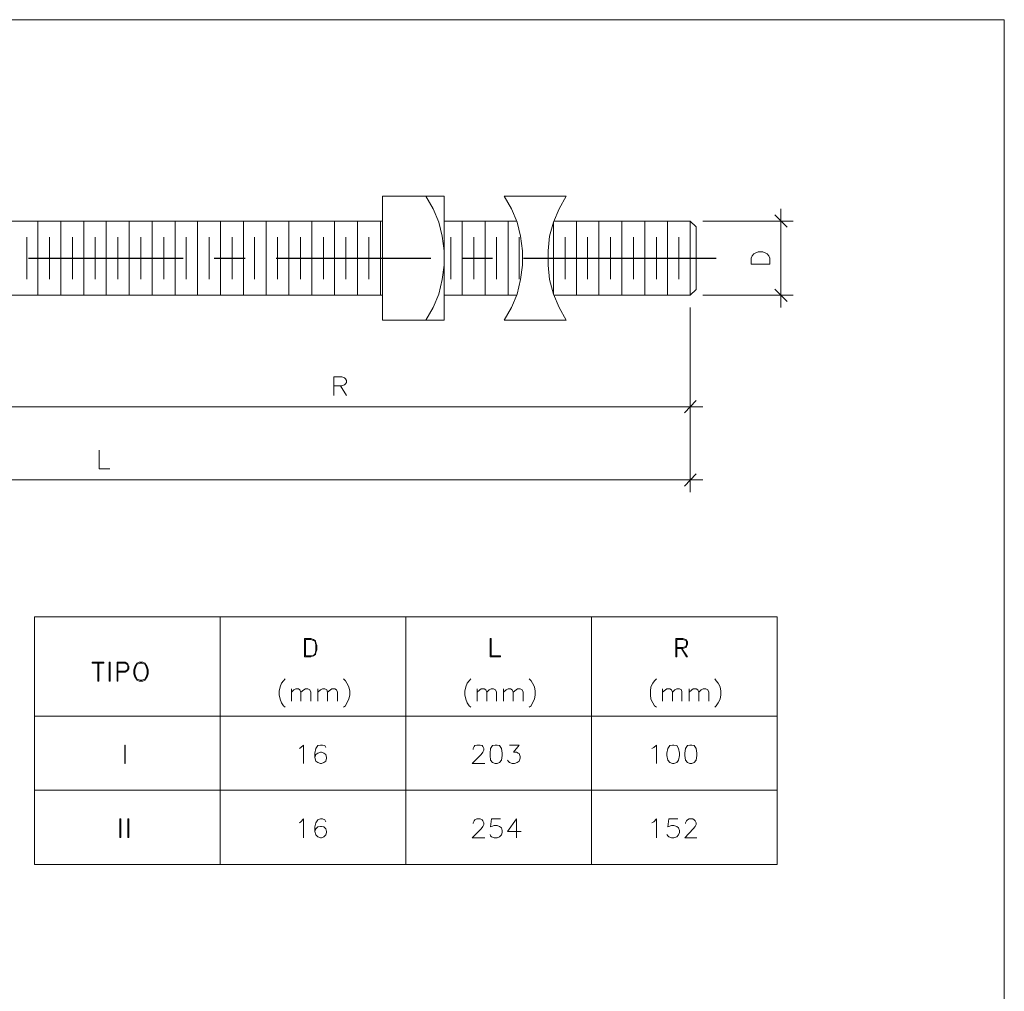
# Model space of a CAD drawing. Header units: millimetres. Extents: x 8 to 202, y 3 to 294.
# Tile 8 of 8: x 118 to 202, y 211 to 294. Entities that reach past the tile are written whole.
import ezdxf

# ---------------------------------------------------------------- set-up
doc = ezdxf.new("R2010")
doc.units = ezdxf.units.MM
doc.layers.add('DGE_CONTORNOS', color=7, linetype='Continuous', lineweight=0)

msp = doc.modelspace()

# ---------------------------------------------------------------- linework, layer by layer
at = {"layer": 'DGE_CONTORNOS', "lineweight": 13}
for points in [[(7.874, 293.9063), (201.9723, 293.9063)], [(201.9723, 293.9063), (201.9723, 3.2456)], [(149.225, 278.9204), (154.4743, 278.9204), (154.4743, 268.4217), (149.225, 268.4217), (149.225, 278.9204)], [(152.908, 268.4217), (153.543, 269.48), (154.0087, 270.623), (154.305, 271.8507), (154.4743, 273.0784), (154.4743, 274.306), (154.305, 275.5337), (154.0087, 276.719), (153.543, 277.862), (152.908, 278.9204)], [(164.8037, 278.9204), (159.5543, 278.9204)], [(159.5543, 268.4217), (160.1893, 269.48), (160.655, 270.623), (160.9513, 271.8507), (161.1207, 273.0784), (161.1207, 274.306), (160.9513, 275.5337), (160.655, 276.719), (160.1893, 277.862), (159.5543, 278.9204)], [(164.8037, 278.9204), (164.211, 277.862), (163.7453, 276.719), (163.4067, 275.5337), (163.2797, 274.306), (163.2797, 273.0784), (163.4067, 271.8507), (163.7453, 270.623), (164.211, 269.48), (164.8037, 268.4217)], [(149.225, 276.8037), (76.0307, 276.8037), (74.4643, 276.719), (72.898, 276.465), (71.374, 275.9993), (69.9347, 275.4067), (68.5377, 274.6024), (67.2677, 273.671)], [(154.4743, 276.8037), (160.6127, 276.8037)], [(163.7877, 276.8037), (175.3447, 276.8037)], [(175.8527, 276.338), (175.3447, 276.8037), (175.3447, 270.5384)], [(175.3447, 270.5384), (175.8527, 271.004), (175.8527, 276.338)], [(77.7663, 270.5384), (149.225, 270.5384)], [(154.4743, 270.5384), (160.6127, 270.5384)], [(163.7877, 270.5384), (175.3447, 270.5384)], [(159.5543, 268.4217), (164.8037, 268.4217)], [(142.621, 241.413), (142.621, 239.8467)], [(142.621, 241.413), (143.1713, 241.413), (143.383, 241.3284), (143.5523, 241.2014), (143.5947, 241.032), (143.6793, 240.8204), (143.6793, 240.4394), (143.5947, 240.2277), (143.5523, 240.0583), (143.383, 239.9313), (143.1713, 239.8467), (142.621, 239.8467)], [(142.7057, 241.3284), (142.7057, 239.9313)], [(142.7057, 241.3284), (143.1713, 241.3284), (143.383, 241.2437), (143.4677, 241.2014), (143.5523, 241.032), (143.5947, 240.8204), (143.5947, 240.4394), (143.5523, 240.2277), (143.4677, 240.0583), (143.383, 239.9737), (143.1713, 239.9313), (142.7057, 239.9313)], [(158.369, 239.8467), (158.369, 241.413), (158.4537, 241.413), (158.4537, 239.9313), (159.258, 239.9313), (159.258, 239.8467), (158.369, 239.8467)], [(174.117, 241.413), (174.117, 239.8467)], [(174.117, 241.413), (174.7097, 241.413), (174.9637, 241.3284), (175.006, 241.2437), (175.0907, 241.1167), (175.0907, 240.905), (175.006, 240.7357), (174.9637, 240.651), (174.7097, 240.5663), (174.2017, 240.5663)], [(174.2017, 241.3284), (174.2017, 239.8467), (174.117, 239.8467)], [(174.2017, 241.3284), (174.7097, 241.3284), (174.9637, 241.2437), (175.006, 241.1167), (175.006, 240.905), (174.9637, 240.7357), (174.7097, 240.651), (174.2017, 240.651)], [(174.5827, 240.5663), (175.006, 239.8467), (175.0907, 239.8467), (174.625, 240.5663)], [(124.6293, 239.381), (125.603, 239.381), (125.603, 239.2964)], [(124.6293, 239.381), (124.6293, 239.2964), (125.603, 239.2964)], [(125.095, 239.2964), (125.095, 237.7724)], [(125.1797, 239.2964), (125.1797, 237.7724), (125.095, 237.7724)], [(126.0687, 239.381), (126.0687, 237.7724), (126.1533, 237.7724)], [(126.0687, 239.381), (126.1533, 239.381), (126.1533, 237.7724)], [(126.746, 239.381), (126.746, 237.7724)], [(126.746, 239.381), (127.4233, 239.381), (127.5503, 239.2964), (127.635, 239.2117), (127.7197, 239.0424), (127.7197, 238.8307), (127.635, 238.7037), (127.5503, 238.619), (127.4233, 238.5344), (126.7883, 238.5344)], [(126.7883, 239.2964), (126.7883, 237.7724), (126.746, 237.7724)], [(126.7883, 239.2964), (127.4233, 239.2964), (127.5503, 239.2117), (127.635, 239.0424), (127.635, 238.8307), (127.5503, 238.7037), (127.4233, 238.619), (126.7883, 238.619)], [(128.6087, 239.381), (128.4393, 239.2964), (128.3123, 239.127), (128.2277, 239), (128.143, 238.746), (128.143, 238.4073), (128.2277, 238.1534), (128.3123, 238.0264), (128.4393, 237.857), (128.6087, 237.7724), (128.905, 237.7724), (129.0743, 237.857), (129.2013, 238.0264), (129.286, 238.1534), (129.3707, 238.4073), (129.3707, 238.746), (129.286, 239), (129.2013, 239.127), (129.0743, 239.2964), (128.905, 239.381), (128.6087, 239.381)], [(128.6933, 239.2964), (128.4393, 239.2117), (128.3123, 239), (128.2277, 238.746), (128.2277, 238.4073), (128.3123, 238.1534), (128.4393, 237.9417), (128.6933, 237.857), (128.8203, 237.857), (129.0743, 237.9417), (129.2013, 238.1534), (129.286, 238.4073), (129.286, 238.746), (129.2013, 239), (129.0743, 239.2117), (128.8203, 239.2964), (128.6933, 239.2964)], [(140.97, 237.984), (140.843, 237.8147), (140.6737, 237.603), (140.5467, 237.3067), (140.462, 236.9257), (140.462, 236.6294), (140.5467, 236.2483), (140.6737, 235.952), (140.843, 235.698), (140.97, 235.571)], [(145.923, 237.984), (146.0923, 237.8147), (146.2193, 237.603), (146.3887, 237.3067), (146.4733, 236.9257), (146.4733, 236.6294), (146.3887, 236.2483), (146.2193, 235.952), (146.0923, 235.698), (145.923, 235.571)], [(156.718, 237.984), (156.591, 237.8147), (156.4217, 237.603), (156.2947, 237.3067), (156.21, 236.9257), (156.21, 236.6294), (156.2947, 236.2483), (156.4217, 235.952), (156.591, 235.698), (156.718, 235.571)], [(161.671, 237.984), (161.8403, 237.8147), (161.9673, 237.603), (162.1367, 237.3067), (162.179, 236.9257), (162.179, 236.6294), (162.1367, 236.2483), (161.9673, 235.952), (161.8403, 235.698), (161.671, 235.571)], [(172.466, 237.984), (172.2967, 237.8147), (172.1697, 237.603), (172.0003, 237.3067), (171.958, 236.9257), (171.958, 236.6294), (172.0003, 236.2483), (172.1697, 235.952), (172.2967, 235.698), (172.466, 235.571)], [(177.419, 237.984), (177.546, 237.8147), (177.7153, 237.603), (177.8847, 237.3067), (177.927, 236.9257), (177.927, 236.6294), (177.8847, 236.2483), (177.7153, 235.952), (177.546, 235.698), (177.419, 235.571)], [(141.5203, 237.1374), (141.5203, 236.079)], [(141.5203, 236.841), (141.732, 237.0527), (141.9013, 237.1374), (142.113, 237.1374), (142.24, 237.0527), (142.3247, 236.841), (142.3247, 236.079)], [(142.3247, 236.841), (142.5787, 237.0527), (142.7057, 237.1374), (142.9173, 237.1374), (143.0867, 237.0527), (143.1713, 236.841), (143.1713, 236.079)], [(143.764, 237.1374), (143.764, 236.079)], [(143.764, 236.841), (143.9757, 237.0527), (144.145, 237.1374), (144.3567, 237.1374), (144.526, 237.0527), (144.5683, 236.841), (144.5683, 236.079)], [(144.5683, 236.841), (144.8223, 237.0527), (144.9493, 237.1374), (145.2033, 237.1374), (145.3303, 237.0527), (145.415, 236.841), (145.415, 236.079)], [(157.2683, 237.1374), (157.2683, 236.079)], [(157.2683, 236.841), (157.48, 237.0527), (157.607, 237.1374), (157.861, 237.1374), (157.988, 237.0527), (158.0727, 236.841), (158.0727, 236.079)], [(158.0727, 236.841), (158.2843, 237.0527), (158.4537, 237.1374), (158.6653, 237.1374), (158.8347, 237.0527), (158.9193, 236.841), (158.9193, 236.079)], [(159.512, 237.1374), (159.512, 236.079)], [(159.512, 236.841), (159.7237, 237.0527), (159.893, 237.1374), (160.1047, 237.1374), (160.2317, 237.0527), (160.3163, 236.841), (160.3163, 236.079)], [(160.3163, 236.841), (160.5703, 237.0527), (160.6973, 237.1374), (160.909, 237.1374), (161.0783, 237.0527), (161.163, 236.841), (161.163, 236.079)], [(172.974, 237.1374), (172.974, 236.079)], [(172.974, 236.841), (173.228, 237.0527), (173.355, 237.1374), (173.609, 237.1374), (173.736, 237.0527), (173.8207, 236.841), (173.8207, 236.079)], [(173.8207, 236.841), (174.0323, 237.0527), (174.2017, 237.1374), (174.4133, 237.1374), (174.5827, 237.0527), (174.625, 236.841), (174.625, 236.079)], [(175.26, 237.1374), (175.26, 236.079)], [(175.26, 236.841), (175.4717, 237.0527), (175.5987, 237.1374), (175.8527, 237.1374), (175.9797, 237.0527), (176.0643, 236.841), (176.0643, 236.079)], [(176.0643, 236.841), (176.276, 237.0527), (176.4453, 237.1374), (176.657, 237.1374), (176.8263, 237.0527), (176.911, 236.841), (176.911, 236.079)], [(127.381, 232.3537), (127.381, 230.7874), (127.4233, 230.7874)], [(127.381, 232.3537), (127.4233, 232.3537), (127.4233, 230.7874)], [(142.1977, 232.0573), (142.3247, 232.142), (142.5363, 232.3537), (142.5363, 230.7874)], [(144.4413, 232.142), (144.3567, 232.3114), (144.145, 232.3537), (143.9757, 232.3537), (143.764, 232.3114), (143.5947, 232.0573), (143.51, 231.6764), (143.51, 231.2954), (143.5947, 230.999), (143.764, 230.872), (143.9757, 230.7874), (144.0603, 230.7874), (144.272, 230.872), (144.4413, 230.999), (144.4837, 231.253), (144.4837, 231.2954), (144.4413, 231.5493), (144.272, 231.6764), (144.0603, 231.761), (143.9757, 231.761), (143.764, 231.6764), (143.5947, 231.5493), (143.51, 231.2954)], [(156.9297, 231.9727), (156.9297, 232.0573), (157.0143, 232.2267), (157.0567, 232.3114), (157.226, 232.3537), (157.5223, 232.3537), (157.6917, 232.3114), (157.734, 232.2267), (157.8187, 232.0573), (157.8187, 231.9304), (157.734, 231.761), (157.607, 231.5493), (156.845, 230.7874), (157.9033, 230.7874)], [(158.7923, 232.3537), (158.5807, 232.3114), (158.4113, 232.0573), (158.369, 231.6764), (158.369, 231.4647), (158.4113, 231.0837), (158.5807, 230.872), (158.7923, 230.7874), (158.9617, 230.7874), (159.1733, 230.872), (159.3427, 231.0837), (159.385, 231.4647), (159.385, 231.6764), (159.3427, 232.0573), (159.1733, 232.3114), (158.9617, 232.3537), (158.7923, 232.3537)], [(160.02, 232.3537), (160.8243, 232.3537), (160.3587, 231.761), (160.6127, 231.761), (160.7397, 231.6764), (160.8243, 231.634), (160.909, 231.38), (160.909, 231.253), (160.8243, 230.999), (160.655, 230.872), (160.4433, 230.7874), (160.2317, 230.7874), (160.02, 230.872), (159.9353, 230.9567), (159.8507, 231.0837)], [(172.085, 232.0573), (172.2543, 232.142), (172.466, 232.3537), (172.466, 230.7874)], [(173.8207, 232.3537), (173.609, 232.3114), (173.4397, 232.0573), (173.355, 231.6764), (173.355, 231.4647), (173.4397, 231.0837), (173.609, 230.872), (173.8207, 230.7874), (173.9477, 230.7874), (174.2017, 230.872), (174.3287, 231.0837), (174.4133, 231.4647), (174.4133, 231.6764), (174.3287, 232.0573), (174.2017, 232.3114), (173.9477, 232.3537), (173.8207, 232.3537)], [(175.3023, 232.3537), (175.0907, 232.3114), (174.9213, 232.0573), (174.879, 231.6764), (174.879, 231.4647), (174.9213, 231.0837), (175.0907, 230.872), (175.3023, 230.7874), (175.4717, 230.7874), (175.6833, 230.872), (175.8527, 231.0837), (175.895, 231.4647), (175.895, 231.6764), (175.8527, 232.0573), (175.6833, 232.3114), (175.4717, 232.3537), (175.3023, 232.3537)], [(126.9577, 226.0884), (126.9577, 224.522), (127.0423, 224.522)], [(126.9577, 226.0884), (127.0423, 226.0884), (127.0423, 224.522)], [(127.635, 226.0884), (127.635, 224.522), (127.7197, 224.522)], [(127.635, 226.0884), (127.7197, 226.0884), (127.7197, 224.522)], [(142.1977, 225.7497), (142.3247, 225.8344), (142.5363, 226.0884), (142.5363, 224.4797)], [(144.4413, 225.8344), (144.3567, 226.0037), (144.145, 226.0884), (143.9757, 226.0884), (143.764, 226.0037), (143.5947, 225.7497), (143.51, 225.411), (143.51, 225.03), (143.5947, 224.7337), (143.764, 224.5644), (143.9757, 224.4797), (144.0603, 224.4797), (144.272, 224.5644), (144.4413, 224.7337), (144.4837, 224.9454), (144.4837, 225.03), (144.4413, 225.2417), (144.272, 225.411), (144.0603, 225.4534), (143.9757, 225.4534), (143.764, 225.411), (143.5947, 225.2417), (143.51, 225.03)], [(156.9297, 225.7073), (156.9297, 225.7497), (157.0143, 225.919), (157.0567, 226.0037), (157.226, 226.0884), (157.5223, 226.0884), (157.6917, 226.0037), (157.734, 225.919), (157.8187, 225.7497), (157.8187, 225.6227), (157.734, 225.4534), (157.607, 225.2417), (156.845, 224.4797), (157.9033, 224.4797)], [(159.258, 226.0884), (158.496, 226.0884), (158.4113, 225.411), (158.496, 225.4534), (158.7077, 225.538), (158.9617, 225.538), (159.1733, 225.4534), (159.3427, 225.3264), (159.385, 225.1147), (159.385, 224.9454), (159.3427, 224.7337), (159.1733, 224.5644), (158.9617, 224.4797), (158.7077, 224.4797), (158.496, 224.5644), (158.4113, 224.649), (158.369, 224.776)], [(160.6127, 226.0884), (159.8507, 225.03), (160.9937, 225.03)], [(160.6127, 226.0884), (160.6127, 224.4797)], [(172.085, 225.7497), (172.2543, 225.8344), (172.466, 226.0884), (172.466, 224.4797)], [(174.2863, 226.0884), (173.5243, 226.0884), (173.4397, 225.411), (173.5243, 225.4534), (173.736, 225.538), (173.9477, 225.538), (174.2017, 225.4534), (174.3287, 225.3264), (174.4133, 225.1147), (174.4133, 224.9454), (174.3287, 224.7337), (174.2017, 224.5644), (173.9477, 224.4797), (173.736, 224.4797), (173.5243, 224.5644), (173.4397, 224.649), (173.355, 224.776)], [(174.9213, 225.7073), (174.9213, 225.7497), (175.006, 225.919), (175.0907, 226.0037), (175.26, 226.0884), (175.5563, 226.0884), (175.6833, 226.0037), (175.768, 225.919), (175.8527, 225.7497), (175.8527, 225.6227), (175.768, 225.4534), (175.5987, 225.2417), (174.879, 224.4797), (175.895, 224.4797)]]:
    msp.add_lwpolyline(points, dxfattribs=at)
at = {"layer": 'DGE_CONTORNOS', "lineweight": 5}
for points in [[(183.5573, 276.2957), (182.499, 277.354)], [(183.007, 277.862), (183.007, 269.48)], [(176.403, 276.8037), (184.0653, 276.8037)], [(182.0757, 273.163), (180.5093, 273.163), (180.5093, 273.671), (180.594, 273.8827), (180.721, 274.052), (180.8903, 274.1367), (181.102, 274.2214), (181.483, 274.2214), (181.6947, 274.1367), (181.864, 274.052), (181.991, 273.8827), (182.0757, 273.671), (182.0757, 273.163)], [(182.499, 271.0464), (183.5573, 269.988)], [(176.403, 270.5384), (184.0653, 270.5384)], [(175.3447, 269.48), (175.3447, 260.0397)], [(145.1187, 262.0294), (145.1187, 263.5957), (145.796, 263.5957), (146.0077, 263.511), (146.0923, 263.4264), (146.177, 263.2993), (146.177, 263.13), (146.0923, 263.003), (146.0077, 262.9184), (145.796, 262.8337), (145.1187, 262.8337)], [(145.669, 262.8337), (146.177, 262.0294)], [(174.8367, 260.5477), (175.8527, 261.606)], [(114.8927, 261.0557), (176.403, 261.0557)], [(175.3447, 260.0397), (175.3447, 253.8167)], [(125.222, 257.3727), (125.222, 255.8063), (126.111, 255.8063)], [(176.403, 254.875), (74.93, 254.875)], [(174.8367, 254.3247), (175.8527, 255.383)], [(119.7187, 243.2333), (182.7107, 243.2333)], [(119.7187, 243.2333), (119.7187, 222.236)], [(135.4667, 243.2333), (135.4667, 222.236)], [(151.2147, 243.2333), (151.2147, 222.236)], [(166.9627, 243.2333), (166.9627, 222.236)], [(182.7107, 243.2333), (182.7107, 222.236)], [(119.7187, 234.809), (182.7107, 234.809)], [(119.7187, 228.5437), (182.7107, 228.5437)], [(119.7187, 222.236), (182.7107, 222.236)]]:
    msp.add_lwpolyline(points, dxfattribs=at)
at = {"layer": 'DGE_CONTORNOS', "lineweight": 9}
for points in [[(120.015, 276.8037), (120.015, 270.5384)], [(121.9623, 276.8037), (121.9623, 270.5384)], [(123.9097, 276.8037), (123.9097, 270.5384)], [(125.8147, 276.8037), (125.8147, 270.5384)], [(127.762, 276.8037), (127.762, 270.5384)], [(129.7093, 276.8037), (129.7093, 270.5384)], [(131.6567, 276.8037), (131.6567, 270.5384)], [(133.5617, 276.8037), (133.5617, 270.5384)], [(135.509, 276.8037), (135.509, 270.5384)], [(137.4563, 276.8037), (137.4563, 270.5384)], [(139.3613, 276.8037), (139.3613, 270.5384)], [(141.3087, 276.8037), (141.3087, 270.5384)], [(143.256, 276.8037), (143.256, 270.5384)], [(145.161, 276.8037), (145.161, 270.5384)], [(147.1083, 276.8037), (147.1083, 270.5384)], [(149.0557, 276.8037), (149.0557, 270.5384)], [(155.9983, 276.8037), (155.9983, 270.5384)], [(157.9457, 276.8037), (157.9457, 270.5384)], [(159.893, 276.8037), (159.893, 270.5384)], [(163.7453, 276.719), (163.7453, 270.623)], [(165.6927, 276.8037), (165.6927, 270.5384)], [(167.5977, 276.8037), (167.5977, 270.5384)], [(169.545, 276.8037), (169.545, 270.5384)], [(171.4923, 276.8037), (171.4923, 270.5384)], [(173.3973, 276.8037), (173.3973, 270.5384)], [(119.0837, 275.449), (119.0837, 271.893)], [(120.9887, 275.449), (120.9887, 271.893)], [(122.936, 275.449), (122.936, 271.893)], [(124.8833, 275.449), (124.8833, 271.893)], [(126.7883, 275.449), (126.7883, 271.893)], [(128.7357, 275.449), (128.7357, 271.893)], [(130.683, 275.449), (130.683, 271.893)], [(132.588, 275.449), (132.588, 271.893)], [(134.5353, 275.449), (134.5353, 271.893)], [(136.4827, 275.449), (136.4827, 271.893)], [(138.3877, 275.449), (138.3877, 271.893)], [(140.335, 275.449), (140.335, 271.893)], [(142.2823, 275.449), (142.2823, 271.893)], [(144.2297, 275.449), (144.2297, 271.893)], [(146.1347, 275.449), (146.1347, 271.893)], [(148.082, 275.449), (148.082, 271.893)], [(155.0247, 275.449), (155.0247, 271.893)], [(156.972, 275.449), (156.972, 271.893)], [(158.9193, 275.449), (158.9193, 271.893)], [(160.8243, 275.449), (160.8243, 271.893)], [(164.719, 275.449), (164.719, 271.893)], [(166.624, 275.449), (166.624, 271.893)], [(168.5713, 275.449), (168.5713, 271.893)], [(170.5187, 275.449), (170.5187, 271.893)], [(172.466, 275.449), (172.466, 271.893)], [(174.371, 275.449), (174.371, 271.893)], [(149.225, 274.6447), (149.225, 272.6974)]]:
    msp.add_lwpolyline(points, dxfattribs=at)
at = {"layer": 'DGE_CONTORNOS', "lineweight": 30}
for points in [[(119.2107, 273.671), (132.334, 273.671)], [(134.9587, 273.671), (137.5833, 273.671)], [(140.208, 273.671), (153.3313, 273.671)], [(155.956, 273.671), (158.5807, 273.671)], [(161.2053, 273.671), (177.546, 273.671)]]:
    msp.add_lwpolyline(points, dxfattribs=at)

doc.saveas('drawing.dxf')
